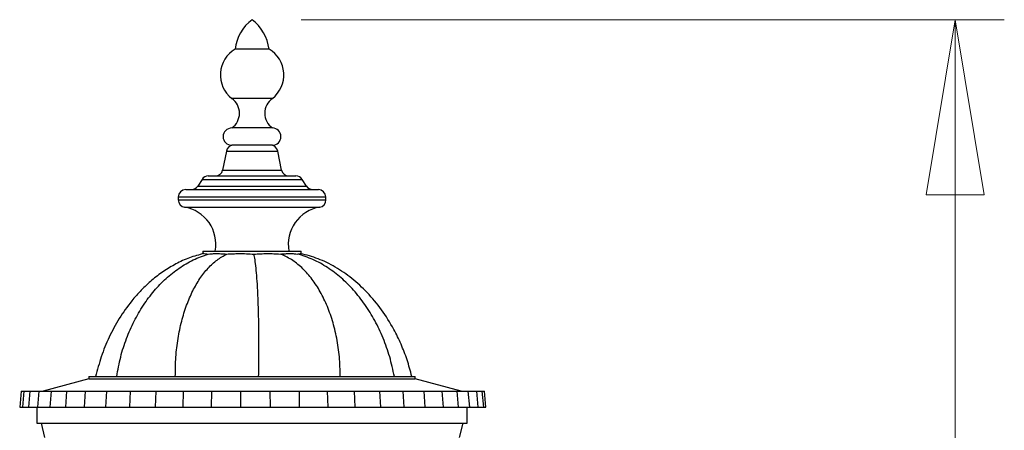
# Model space of a CAD drawing. Header units: millimetres. Extents: x 73.9 to 130, y 75.3 to 172.3.
# Tile 13 of 14: x 109.9 to 130, y 121.5 to 129.8. Entities that reach past the tile are written whole.
import ezdxf

# ---------------------------------------------------------------- set-up
doc = ezdxf.new("R2010")
doc.units = ezdxf.units.MM
doc.styles.add('SLDTEXTSTYLE0', font='TXT', dxfattribs={"width": 0.75})
doc.dimstyles.new('SLDDIMSTYLE0', dxfattribs={"dimtxt": 3.5, "dimasz": 3.556, "dimexe": 0, "dimexo": 0.0625, "dimgap": 0.875, "dimtad": 1, "dimdec": 0, "dimlfac": 20, "dimrnd": 1e-09, "dimzin": 12, "dimdsep": 46, "dimtxsty": 'SLDTEXTSTYLE0', "dimblk1": 'CLOSED', "dimblk2": 'CLOSED', "dimsah": 1, "dimcen": 0.09, "dimadec": 0, "dimazin": 3, "dimtfac": 1, "dimtdec": 0, "dimtofl": 0, "dimtmove": 0, "dimatfit": 3, "dimldrblk": 'CLOSED', "dimfxl": 0, "dimfrac": 2, "dimtolj": 1, "dimtzin": 12, "dimarcsym": 0})

# ---------------------------------------------------------------- blocks, each defined once
blk = doc.blocks.new('_Closed')
at = {"color": 0, "linetype": 'ByBlock', "lineweight": -2}
for p, q in [((-1, 0.166667), (0, 0)), ((-1, 0.166667), (-1, -0.166667)), ((0, 0), (-1, -0.166667)), ((0, 0), (-1, 0))]:
    blk.add_line(p, q, dxfattribs=at)
blk = doc.blocks.new('_D')
at = {"color": 7, "linetype": 'Continuous', "lineweight": 0}
for p, q in [((115.669, 129.837), (129.969, 129.837)), ((128.969, 129.837), (128.969, 75.342)), ((121.299, 75.342), (129.969, 75.342))]:
    blk.add_line(p, q, dxfattribs=at)
at = {"color": 7, "linetype": 'Continuous', "lineweight": 18, "xscale": 3.556, "yscale": 3.556}
for p, rotation in [((128.969, 129.837, -0.032), 90.0000000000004), ((128.969, 75.342, -0.032), 270.0000000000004)]:
    blk.add_blockref('_Closed', p, dxfattribs=dict(at, rotation=rotation))
at = {"color": 7, "linetype": 'Continuous', "lineweight": 18, "insert": (124.457, 96.202), "char_height": 3.5, "attachment_point": 1, "rotation": 90, "style": 'SLDTEXTSTYLE0'}
blk.add_mtext('1090', dxfattribs=at)

msp = doc.modelspace()

# ---------------------------------------------------------------- linework, layer by layer
at = {"color": 7, "linetype": 'Continuous', "lineweight": 25}
for p, q in [((115.014, 129.237), (114.325, 129.237)), ((115.082, 128.237), (114.256, 128.237)), ((115.082, 127.637), (114.256, 127.637)), ((114.146, 127.166), (114.07, 126.783)), ((115.082, 127.287), (114.256, 127.287)), ((115.268, 126.783), (115.193, 127.166)), ((113.652, 126.593), (113.564, 126.456)), ((113.778, 126.662), (114.017, 126.662)), ((114.017, 126.662), (115.56, 126.662)), ((115.775, 126.456), (115.687, 126.593)), ((113.319, 126.387), (113.68, 126.387)), ((113.68, 126.387), (116.019, 126.387)), ((113.169, 126.237), (113.169, 126.175)), ((116.169, 126.175), (116.169, 126.237)), ((113.669, 125.137), (113.669, 125.081)), ((113.669, 125.137), (113.937, 125.137)), ((113.937, 125.137), (115.669, 125.137)), ((115.669, 125.083), (115.669, 125.137)), ((111.352, 122.587), (111.352, 122.537)), ((111.352, 122.587), (112.24, 122.587)), ((112.24, 122.587), (117.986, 122.587)), ((117.986, 122.537), (117.986, 122.587)), ((111.352, 122.537), (110.419, 122.287)), ((111.352, 122.537), (112.24, 122.537)), ((112.24, 122.537), (117.986, 122.537)), ((118.919, 122.287), (117.986, 122.537)), ((109.971, 122.287), (109.943, 121.962)), ((109.971, 122.287), (110.027, 122.287)), ((110.027, 122.287), (109.999, 121.962)), ((110.027, 122.287), (110.149, 122.287)), ((110.149, 122.287), (110.121, 121.962)), ((110.149, 122.287), (110.336, 122.287)), ((110.335, 122.287), (110.306, 121.962)), ((110.335, 122.287), (110.583, 122.287)), ((110.583, 122.287), (110.556, 121.962)), ((110.583, 122.287), (110.898, 122.287)), ((110.898, 122.287), (110.873, 121.962)), ((110.898, 122.287), (111.275, 122.287)), ((111.275, 122.287), (111.252, 121.962)), ((111.275, 122.287), (111.708, 122.287)), ((111.708, 122.287), (111.688, 121.962)), ((111.708, 122.287), (112.19, 122.287)), ((112.19, 122.287), (112.173, 121.962)), ((112.19, 122.287), (112.712, 122.287)), ((112.712, 122.287), (112.699, 121.962)), ((112.712, 122.287), (113.267, 122.287)), ((113.267, 122.287), (113.258, 121.962)), ((113.267, 122.287), (113.845, 122.287)), ((113.845, 122.287), (113.84, 121.962)), ((113.845, 122.287), (114.437, 122.287)), ((114.437, 122.287), (114.436, 121.962)), ((114.437, 122.287), (115.033, 122.287)), ((115.033, 122.287), (115.036, 121.962)), ((115.033, 122.287), (115.624, 122.287)), ((115.624, 122.287), (115.63, 121.962)), ((115.624, 122.287), (116.198, 122.287)), ((116.198, 122.287), (116.208, 121.962)), ((116.198, 122.287), (116.748, 122.287)), ((116.748, 122.287), (116.762, 121.962)), ((116.748, 122.287), (117.264, 122.287)), ((117.264, 122.287), (117.281, 121.962)), ((117.264, 122.287), (117.738, 122.287)), ((117.738, 122.287), (117.758, 121.962)), ((117.738, 122.287), (118.161, 122.287)), ((118.161, 122.287), (118.184, 121.962)), ((118.161, 122.287), (118.527, 122.287)), ((118.527, 122.287), (118.553, 121.962)), ((118.527, 122.287), (118.831, 122.287)), ((118.831, 122.287), (118.858, 121.962)), ((118.831, 122.287), (119.067, 122.287)), ((119.066, 122.287), (119.242, 122.287)), ((119.096, 121.962), (119.067, 122.287)), ((119.27, 121.962), (119.242, 122.287)), ((119.242, 122.287), (119.352, 122.287)), ((119.381, 121.962), (119.352, 122.287)), ((119.352, 122.287), (119.396, 122.287)), ((119.425, 121.962), (119.396, 122.287)), ((109.943, 121.962), (109.999, 121.962)), ((109.999, 121.962), (110.121, 121.962)), ((110.121, 121.962), (110.307, 121.962)), ((110.294, 121.962), (110.294, 121.637)), ((110.306, 121.962), (110.556, 121.962)), ((110.556, 121.962), (110.873, 121.962)), ((110.873, 121.962), (111.252, 121.962)), ((111.252, 121.962), (111.688, 121.962)), ((111.688, 121.962), (112.173, 121.962)), ((112.173, 121.962), (112.699, 121.962)), ((112.699, 121.962), (113.258, 121.962)), ((113.258, 121.962), (113.84, 121.962)), ((113.84, 121.962), (114.436, 121.962)), ((114.436, 121.962), (115.036, 121.962)), ((115.036, 121.962), (115.63, 121.962)), ((115.63, 121.962), (116.208, 121.962)), ((116.208, 121.962), (116.762, 121.962)), ((116.762, 121.962), (117.281, 121.962)), ((117.281, 121.962), (117.758, 121.962)), ((117.758, 121.962), (118.184, 121.962)), ((118.184, 121.962), (118.553, 121.962)), ((118.553, 121.962), (118.858, 121.962)), ((118.858, 121.962), (119.096, 121.962)), ((119.044, 121.637), (119.044, 121.962)), ((119.095, 121.962), (119.27, 121.962)), ((119.27, 121.962), (119.381, 121.962)), ((119.381, 121.962), (119.425, 121.962)), ((110.294, 121.637), (111.486, 121.637)), ((110.377, 121.637), (110.449, 121.351)), ((111.486, 121.637), (119.044, 121.637)), ((118.89, 121.351), (118.962, 121.637))]:
    msp.add_line(p, q, dxfattribs=at)
at = {"color": 8, "linetype": 'Continuous', "lineweight": 25}
for p, q in [((114.146, 127.166), (114.286, 127.166)), ((114.286, 127.166), (115.193, 127.166)), ((114.07, 126.783), (114.23, 126.783)), ((114.23, 126.783), (115.268, 126.783)), ((113.652, 126.593), (113.924, 126.593)), ((113.924, 126.593), (115.687, 126.593)), ((113.564, 126.456), (113.859, 126.456)), ((113.859, 126.456), (115.775, 126.456)), ((113.169, 126.237), (113.571, 126.237)), ((113.169, 126.175), (113.571, 126.175)), ((113.571, 126.237), (116.169, 126.237)), ((113.571, 126.175), (116.169, 126.175)), ((113.295, 126.027), (113.662, 126.027)), ((113.662, 126.027), (116.044, 126.027))]:
    msp.add_line(p, q, dxfattribs=at)
at = {"color": 7, "linetype": 'Continuous', "lineweight": 25}
for centre, radius, start, end in [((115.203, 129.132), 0.885, 127.1081, 173.1522), ((114.136, 129.132), 0.885, 6.8478, 52.8919), ((114.629, 128.714), 0.605, 120.1478, 232.0132), ((114.71, 128.714), 0.605, 307.9868, 59.8522), ((114.047, 127.937), 0.366, 304.913, 55.087), ((115.292, 127.937), 0.366, 124.913, 235.087), ((114.256, 127.462), 0.175, 90, 270), ((115.082, 127.462), 0.175, 270, 90), ((114.293, 127.137), 0.15, 90, 168.8722), ((115.046, 127.137), 0.15, 11.1278, 90), ((113.923, 126.812), 0.15, 270, 348.8722), ((115.416, 126.812), 0.15, 191.1278, 270), ((113.778, 126.512), 0.15, 90, 147.2236), ((115.56, 126.512), 0.15, 32.7764, 90), ((113.319, 126.237), 0.15, 90, 180), ((113.438, 126.537), 0.15, 270, 327.2236), ((115.901, 126.537), 0.15, 212.7764, 270), ((116.019, 126.237), 0.15, 0, 90), ((113.319, 126.175), 0.15, 180, 260.5386), ((116.019, 126.175), 0.15, 279.4614, 0), ((113.169, 125.275), 0.763, 349.6111, 80.5386), ((116.169, 125.275), 0.763, 99.4614, 190.3889)]:
    msp.add_arc(centre, radius, start, end, dxfattribs=at)
for points, knots in [([(113.688, 125.087), (113.589, 125.06), (113.394, 125.007), (113.12, 124.88), (112.864, 124.727), (112.628, 124.547), (112.412, 124.345), (112.186, 124.089), (111.961, 123.772), (111.756, 123.39), (111.594, 122.995), (111.523, 122.722), (111.488, 122.587)], [0, 0, 0, 0, 0.08745, 0.173421, 0.258492, 0.343003, 0.427116, 0.510861, 0.635606, 0.759017, 0.880626, 1, 1, 1, 1]), ([(111.917, 122.587), (111.941, 122.72), (111.988, 122.983), (112.11, 123.361), (112.265, 123.715), (112.454, 124.04), (112.672, 124.331), (112.915, 124.584), (113.181, 124.795), (113.469, 124.966), (113.673, 125.039), (113.776, 125.075)], [0, 0, 0, 0, 0.117747, 0.233164, 0.346674, 0.458608, 0.569271, 0.677051, 0.784349, 0.891737, 1, 1, 1, 1]), ([(113.108, 122.587), (113.11, 122.72), (113.113, 122.983), (113.159, 123.36), (113.232, 123.713), (113.334, 124.038), (113.459, 124.329), (113.605, 124.582), (113.772, 124.794), (113.955, 124.965), (114.088, 125.038), (114.155, 125.075)], [0, 0, 0, 0, 0.117685, 0.23304, 0.346496, 0.458398, 0.569055, 0.676858, 0.784206, 0.891664, 1, 1, 1, 1]), ([(113.675, 125.083), (113.677, 125.084), (113.683, 125.086), (113.715, 125.084), (113.756, 125.078), (113.776, 125.075)], [0, 0, 0, 0, 0.219992, 0.605306, 1, 1, 1, 1]), ([(113.776, 125.075), (113.798, 125.078), (113.841, 125.083), (113.928, 125.085), (114.032, 125.084), (114.114, 125.078), (114.155, 125.075)], [0, 0, 0, 0, 0.236819, 0.47834, 0.73614, 1, 1, 1, 1]), ([(114.155, 125.075), (114.195, 125.077), (114.276, 125.083), (114.41, 125.085), (114.555, 125.084), (114.655, 125.077), (114.706, 125.074)], [0, 0, 0, 0, 0.236393, 0.47759, 0.735641, 1, 1, 1, 1]), ([(114.706, 125.074), (114.751, 125.077), (114.842, 125.083), (114.978, 125.085), (115.115, 125.084), (115.199, 125.079), (115.241, 125.076)], [0, 0, 0, 0, 0.236538, 0.477906, 0.735895, 1, 1, 1, 1]), ([(114.803, 122.587), (114.805, 122.721), (114.809, 122.985), (114.809, 123.363), (114.805, 123.717), (114.796, 124.042), (114.784, 124.333), (114.769, 124.586), (114.75, 124.797), (114.729, 124.967), (114.714, 125.039), (114.706, 125.074)], [0, 0, 0, 0, 0.12088, 0.239649, 0.356145, 0.470212, 0.581763, 0.68892, 0.793941, 0.897346, 1, 1, 1, 1]), ([(115.241, 125.076), (115.277, 125.079), (115.349, 125.084), (115.444, 125.086), (115.529, 125.084), (115.571, 125.079), (115.592, 125.076)], [0, 0, 0, 0, 0.236935, 0.478536, 0.736267, 1, 1, 1, 1]), ([(116.464, 122.587), (116.46, 122.721), (116.453, 122.987), (116.396, 123.368), (116.308, 123.725), (116.189, 124.053), (116.042, 124.345), (115.872, 124.598), (115.68, 124.807), (115.47, 124.974), (115.318, 125.042), (115.241, 125.076)], [0, 0, 0, 0, 0.116133, 0.229862, 0.341907, 0.452835, 0.56312, 0.671252, 0.779682, 0.889007, 1, 1, 1, 1]), ([(115.592, 125.076), (115.607, 125.078), (115.639, 125.083), (115.663, 125.086), (115.665, 125.084), (115.665, 125.084)], [0, 0, 0, 0, 0.3974703, 0.8029805, 1, 1, 1, 1]), ([(117.563, 122.587), (117.534, 122.721), (117.477, 122.987), (117.341, 123.368), (117.172, 123.725), (116.97, 124.052), (116.74, 124.344), (116.485, 124.597), (116.208, 124.806), (115.91, 124.974), (115.698, 125.042), (115.592, 125.076)], [0, 0, 0, 0, 0.1188368, 0.2355193, 0.3502133, 0.4630277, 0.5740831, 0.6816446, 0.7880552, 0.8938866, 1, 1, 1, 1]), ([(117.918, 122.587), (117.888, 122.701), (117.828, 122.924), (117.704, 123.243), (117.536, 123.588), (117.313, 123.944), (117.024, 124.293), (116.708, 124.585), (116.371, 124.815), (116.021, 124.989), (115.776, 125.055), (115.656, 125.087)], [0, 0, 0, 0, 0.099285, 0.195634, 0.288988, 0.423245, 0.550611, 0.671288, 0.785792, 0.894973, 1, 1, 1, 1])]:
    msp.add_open_spline(points, degree=3, knots=knots, dxfattribs=at)

# ---------------------------------------------------------------- dimensions: what is measured, and where the dimension line sits
at = {"color": 7, "linetype": 'Continuous', "lineweight": 18}
dim = msp.add_linear_dim(base=(128.969, 75.342), p1=(114.669, 129.837), p2=(120.299, 75.342), angle=90, dimstyle='SLDDIMSTYLE0', dxfattribs=at)
dim.commit()
dim.dimension.update_dxf_attribs({"geometry": '_D', "text_midpoint": (128.969, 101.374), "dimtype": 160})

doc.saveas('drawing.dxf')
